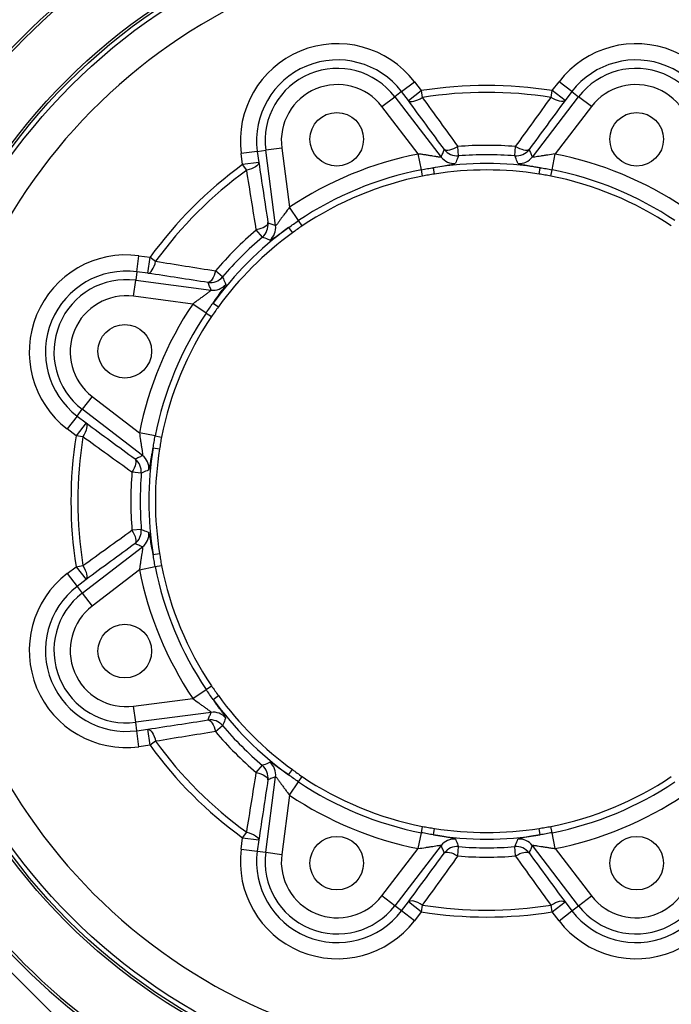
# Model space of a CAD drawing. Header units: millimetres. Extents: x 3529 to 6506, y 5193 to 8895.
# Tile 3 of 9: x 4299 to 5301, y 6122 to 7636. Entities that reach past the tile are written whole.
import ezdxf

# ---------------------------------------------------------------- set-up
doc = ezdxf.new("R2010")
doc.units = ezdxf.units.MM
doc.header["$LTSCALE"] = 5

msp = doc.modelspace()

# ---------------------------------------------------------------- linework, layer by layer
at = {"color": 7, "linetype": 'Continuous', "lineweight": 25}
for p, q in [((4886.2, 7525.3), (4906, 7540.5)), ((4896.7, 7511.6), (4916.6, 7526.8)), ((4906, 7540.5), (4916.6, 7526.8)), ((4916.6, 7526.8), (4918.2, 7516.3)), ((5116.2, 7516.3), (5117.9, 7526.8)), ((5117.9, 7526.8), (5128.4, 7540.5)), ((5137.7, 7511.6), (5117.9, 7526.8)), ((5148.2, 7525.3), (5128.4, 7540.5)), ((4856, 7502.2), (4875.9, 7517.4)), ((4886.2, 7525.3), (4875.9, 7517.4)), ((4875.9, 7517.4), (4947, 7424.6)), ((4896.7, 7511.6), (4886.2, 7525.3)), ((5087.4, 7424.6), (5158.6, 7517.4)), ((5148.2, 7525.3), (5137.7, 7511.6)), ((5148.2, 7525.3), (5158.6, 7517.4)), ((5178.4, 7502.2), (5158.6, 7517.4)), ((4911.9, 7429.4), (4856, 7502.2)), ((5178.4, 7502.2), (5122.5, 7429.4)), ((4664.4, 7433.4), (4677.3, 7435.1)), ((4702.1, 7438.4), (4677.3, 7435.1)), ((4692.6, 7319.2), (4677.3, 7435.1)), ((4702.1, 7438.4), (4714, 7347.4)), ((4973.9, 7426.4), (4972.8, 7440.8)), ((5060.5, 7426.4), (5061.6, 7440.8)), ((4664.4, 7433.4), (4639.6, 7430.2)), ((4641.9, 7413), (4639.6, 7430.2)), ((4664.4, 7433.4), (4666.7, 7416.2)), ((4916.7, 7405.1), (4911.9, 7429.4)), ((5117.7, 7405.1), (5122.5, 7429.4)), ((4666.7, 7416.2), (4641.9, 7413)), ((4648.1, 7404.4), (4641.9, 7413)), ((4918.6, 7395.4), (4916.7, 7405.1)), ((4936.7, 7398.5), (4935.2, 7408.3)), ((5097.7, 7398.5), (5099.3, 7408.3)), ((5115.8, 7395.4), (5117.7, 7405.1)), ((4727.8, 7326.9), (4714, 7347.4)), ((4712.5, 7316.1), (4718.3, 7308)), ((4733.3, 7318.6), (4727.8, 7326.9)), ((4672.3, 7301.5), (4662.9, 7312.5)), ((4479.1, 7248.2), (4482.4, 7272.9)), ((4482.4, 7272.9), (4499.6, 7270.6)), ((4496.3, 7245.9), (4499.6, 7270.6)), ((4499.6, 7270.6), (4508.1, 7264.4)), ((4479.1, 7248.2), (4477.4, 7235.2)), ((4496.3, 7245.9), (4479.1, 7248.2)), ((4611.1, 7240.3), (4600.1, 7249.6)), ((4474.1, 7210.5), (4477.4, 7235.2)), ((4477.4, 7235.2), (4593.3, 7220)), ((4565.1, 7198.5), (4474.1, 7210.5)), ((4585.7, 7184.7), (4565.1, 7198.5)), ((4596.4, 7200.1), (4604.5, 7194.2)), ((4585.7, 7184.7), (4593.9, 7179.2)), ((4410.4, 7056.5), (4395.2, 7036.7)), ((4410.4, 7056.5), (4483.2, 7000.6)), ((4387.2, 7026.4), (4372, 7006.5)), ((4387.2, 7026.4), (4395.2, 7036.7)), ((4387.2, 7026.4), (4401, 7015.8)), ((4487.9, 6965.5), (4395.2, 7036.7)), ((4401, 7015.8), (4385.8, 6996)), ((4385.8, 6996), (4372, 7006.5)), ((4396.2, 6994.3), (4385.8, 6996)), ((4507.4, 6995.8), (4483.2, 7000.6)), ((4507.4, 6995.8), (4517.2, 6993.9)), ((4504.2, 6977.4), (4514.1, 6975.8)), ((4486.1, 6938.6), (4471.7, 6939.8)), ((4486.1, 6852.1), (4471.7, 6850.9)), ((4395.2, 6754), (4487.9, 6825.2)), ((4504.2, 6813.3), (4514.1, 6814.9)), ((4372, 6784.1), (4385.8, 6794.7)), ((4372, 6784.1), (4387.2, 6764.3)), ((4385.8, 6794.7), (4396.2, 6796.3)), ((4385.8, 6794.7), (4401, 6774.9)), ((4483.2, 6790), (4410.4, 6734.2)), ((4483.2, 6790), (4507.4, 6794.8)), ((4507.4, 6794.8), (4517.2, 6796.7)), ((4401, 6774.9), (4387.2, 6764.3)), ((4387.2, 6764.3), (4395.2, 6754)), ((4395.2, 6754), (4410.4, 6734.2)), ((4565.1, 6592.2), (4585.7, 6605.9)), ((4585.7, 6605.9), (4593.9, 6611.5)), ((4474.1, 6580.2), (4565.1, 6592.2)), ((4596.4, 6590.6), (4604.5, 6596.5)), ((4477.4, 6555.4), (4474.1, 6580.2)), ((4593.3, 6570.7), (4477.4, 6555.4)), ((4479.1, 6542.5), (4477.4, 6555.4)), ((4479.1, 6542.5), (4496.3, 6544.8)), ((4482.4, 6517.8), (4479.1, 6542.5)), ((4499.6, 6520), (4496.3, 6544.8)), ((4600.1, 6541.1), (4611.1, 6550.4)), ((4508.1, 6526.2), (4499.6, 6520)), ((4499.6, 6520), (4482.4, 6517.8)), ((4662.9, 6478.2), (4672.3, 6489.2)), ((4712.5, 6474.6), (4718.3, 6482.7)), ((4677.3, 6355.5), (4692.6, 6471.5)), ((4727.8, 6463.8), (4733.3, 6472)), ((4714, 6443.3), (4727.8, 6463.8)), ((4714, 6443.3), (4702.1, 6352.3)), ((4916.7, 6385.6), (4918.6, 6395.3)), ((4935.2, 6382.3), (4936.7, 6392.2)), ((5099.3, 6382.3), (5097.7, 6392.2)), ((5117.7, 6385.6), (5115.8, 6395.3)), ((4639.6, 6360.5), (4641.9, 6377.7)), ((4641.9, 6377.7), (4648.1, 6386.2)), ((4641.9, 6377.7), (4666.7, 6374.4)), ((4911.9, 6361.3), (4916.7, 6385.6)), ((5122.5, 6361.3), (5117.7, 6385.6)), ((4639.6, 6360.5), (4664.4, 6357.2)), ((4666.7, 6374.4), (4664.4, 6357.2)), ((4856, 6288.5), (4911.9, 6361.3)), ((4947, 6366.1), (4875.9, 6273.3)), ((4972.8, 6349.9), (4973.9, 6364.2)), ((5061.6, 6349.9), (5060.5, 6364.2)), ((5158.6, 6273.3), (5087.4, 6366.1)), ((5122.5, 6361.3), (5178.4, 6288.5)), ((4664.4, 6357.2), (4677.3, 6355.5)), ((4677.3, 6355.5), (4702.1, 6352.3)), ((4875.9, 6273.3), (4856, 6288.5)), ((5158.6, 6273.3), (5178.4, 6288.5)), ((4886.2, 6265.4), (4875.9, 6273.3)), ((4886.2, 6265.4), (4896.7, 6279.1)), ((4916.6, 6263.9), (4896.7, 6279.1)), ((4918.2, 6274.4), (4916.6, 6263.9)), ((5117.9, 6263.9), (5116.2, 6274.4)), ((5117.9, 6263.9), (5137.7, 6279.1)), ((5137.7, 6279.1), (5148.2, 6265.4)), ((5148.2, 6265.4), (5158.6, 6273.3)), ((4189.4, 6267.5), (4354.4, 6102.5)), ((4906, 6250.2), (4886.2, 6265.4)), ((4916.6, 6263.9), (4906, 6250.2)), ((5128.4, 6250.2), (5117.9, 6263.9)), ((5128.4, 6250.2), (5148.2, 6265.4))]:
    msp.add_line(p, q, dxfattribs=at)
at = {"color": 7, "linetype": 'Continuous', "lineweight": 25, "flags": 128}
for points in [[(4896.7, 7511.6), (4898.1, 7510.6), (4900, 7510.1), (4902.4, 7510.1), (4905.1, 7510.5), (4908.1, 7511.4), (4911.4, 7512.7), (4914.8, 7514.3), (4918.2, 7516.3)], [(5137.7, 7511.6), (5136.3, 7510.6), (5134.4, 7510.1), (5132.1, 7510.1), (5129.3, 7510.5), (5126.3, 7511.4), (5123.1, 7512.7), (5119.7, 7514.3), (5116.2, 7516.3)], [(4972.8, 7440.8), (4969.4, 7438.9), (4966.1, 7437.3), (4963, 7436.1), (4960.1, 7435.2), (4957.4, 7434.8), (4955.2, 7434.8), (4953.4, 7435.3), (4952.1, 7436.1)], [(5082.3, 7436.1), (5081, 7435.3), (5079.2, 7434.8), (5077, 7434.8), (5074.4, 7435.2), (5071.5, 7436.1), (5068.3, 7437.3), (5065, 7438.9), (5061.6, 7440.8)], [(4666.7, 7416.2), (4666.3, 7414.6), (4665.3, 7412.9), (4663.7, 7411.3), (4661.5, 7409.6), (4658.7, 7408.1), (4655.5, 7406.7), (4652, 7405.5), (4648.1, 7404.4)], [(4680.8, 7323.8), (4680.5, 7322.2), (4679.6, 7320.6), (4678, 7319.1), (4675.9, 7317.5), (4673.2, 7316), (4670.1, 7314.7), (4666.7, 7313.5), (4662.9, 7312.5)], [(4496.3, 7245.9), (4497.9, 7246.2), (4499.6, 7247.2), (4501.3, 7248.8), (4502.9, 7251.1), (4504.4, 7253.8), (4505.8, 7257), (4507.1, 7260.6), (4508.1, 7264.4)], [(4600.1, 7249.6), (4599.1, 7245.9), (4597.9, 7242.4), (4596.5, 7239.3), (4595, 7236.7), (4593.5, 7234.5), (4591.9, 7233), (4590.3, 7232), (4588.8, 7231.7)], [(4401, 7015.8), (4401.9, 7014.4), (4402.4, 7012.5), (4402.4, 7010.2), (4402, 7007.5), (4401.2, 7004.4), (4399.9, 7001.2), (4398.2, 6997.8), (4396.2, 6994.3)], [(4476.4, 6960.4), (4477.3, 6959.1), (4477.7, 6957.3), (4477.7, 6955.1), (4477.3, 6952.5), (4476.5, 6949.6), (4475.3, 6946.4), (4473.7, 6943.1), (4471.7, 6939.8)], [(4471.7, 6850.9), (4473.7, 6847.5), (4475.3, 6844.2), (4476.5, 6841.1), (4477.3, 6838.2), (4477.7, 6835.6), (4477.7, 6833.3), (4477.3, 6831.5), (4476.4, 6830.2)], [(4396.2, 6796.3), (4398.2, 6792.9), (4399.9, 6789.5), (4401.2, 6786.2), (4402, 6783.2), (4402.4, 6780.5), (4402.4, 6778.1), (4401.9, 6776.3), (4401, 6774.9)], [(4588.8, 6559), (4590.3, 6558.6), (4591.9, 6557.7), (4593.5, 6556.1), (4595, 6554), (4596.5, 6551.3), (4597.9, 6548.2), (4599.1, 6544.8), (4600.1, 6541.1)], [(4496.3, 6544.8), (4497.9, 6544.5), (4499.6, 6543.5), (4501.3, 6541.8), (4502.9, 6539.6), (4504.4, 6536.9), (4505.8, 6533.7), (4507.1, 6530.1), (4508.1, 6526.2)], [(4662.9, 6478.2), (4666.7, 6477.2), (4670.1, 6476), (4673.2, 6474.6), (4675.9, 6473.2), (4678, 6471.6), (4679.6, 6470), (4680.5, 6468.4), (4680.8, 6466.9)], [(4648.1, 6386.2), (4652, 6385.2), (4655.5, 6384), (4658.7, 6382.6), (4661.5, 6381), (4663.7, 6379.4), (4665.3, 6377.7), (4666.3, 6376.1), (4666.7, 6374.4)], [(4952.1, 6354.5), (4953.4, 6355.4), (4955.2, 6355.8), (4957.4, 6355.9), (4960.1, 6355.4), (4963, 6354.6), (4966.1, 6353.4), (4969.4, 6351.8), (4972.8, 6349.9)], [(5061.6, 6349.9), (5065, 6351.8), (5068.3, 6353.4), (5071.5, 6354.6), (5074.4, 6355.4), (5077, 6355.9), (5079.2, 6355.8), (5081, 6355.4), (5082.3, 6354.5)], [(4918.2, 6274.4), (4914.8, 6276.3), (4911.4, 6278), (4908.1, 6279.3), (4905.1, 6280.1), (4902.4, 6280.6), (4900, 6280.5), (4898.1, 6280), (4896.7, 6279.1)], [(5116.2, 6274.4), (5119.7, 6276.3), (5123.1, 6278), (5126.3, 6279.3), (5129.3, 6280.1), (5132.1, 6280.6), (5134.4, 6280.5), (5136.3, 6280), (5137.7, 6279.1)]]:
    msp.add_lwpolyline(points, dxfattribs=at)
at = {"color": 7, "linetype": 'Continuous', "lineweight": 25}
for centre, radius in [((5017.2, 6895.3), 914.7), ((5017.2, 6895.3), 910.9), ((5017.2, 6895.3), 904), ((4786.6, 7452), 41.2), ((5247.8, 7452), 41.2), ((4460.6, 7125.9), 41.2), ((4460.6, 6664.8), 41.3), ((4786.6, 6338.7), 41.2), ((5247.8, 6338.7), 41.2)]:
    msp.add_circle(centre, radius, dxfattribs=at)
for centre, radius, start, end in [((5017.2, 6895.3), 1009.6, 100.1602, 169.8398), ((5017.2, 6895.3), 1009.6, 10.1602, 79.8398), ((5017.2, 6895.3), 1005.7, 100.1602, 169.8398), ((5017.2, 6895.3), 1005.7, 10.1602, 79.8398), ((5017.2, 6895.3), 854.2, 281.2086, 263.8476), ((4787.6, 7449.7), 149.2, 37.5, 187.5), ((5246.8, 7449.7), 149.2, 352.5, 142.5), ((4787.6, 7449.7), 124.3, 37.5, 187.5), ((5246.8, 7449.7), 124.3, 352.5, 142.5), ((4787.6, 7449.7), 111.2, 37.5, 187.5), ((5246.8, 7449.7), 111.2, 352.5, 142.5), ((4787.6, 7449.7), 86.3, 37.5, 187.5), ((5017.2, 6895.3), 639.4, 80.9427, 99.0573), ((5246.8, 7449.7), 86.3, 352.5, 142.5), ((5017.2, 6895.3), 628.8, 80.9427, 99.0573), ((4971.9, 7451.4), 25, 217.5904, 274.567), ((5017.2, 6895.3), 547.3, 85.3426, 94.6574), ((5062.5, 7451.4), 25, 265.433, 322.4096), ((5017.2, 6895.3), 544.3, 101.1537, 123.8463), ((4966.9, 7439.9), 25, 217.5917, 275.1934), ((5017.2, 6895.3), 532.9, 85.3426, 94.6574), ((5067.5, 7439.9), 25, 264.8066, 322.4083), ((5017.2, 6895.3), 544.3, 56.1537, 78.8463), ((5017.2, 6895.3), 639.4, 125.9427, 144.0573), ((5017.2, 6895.3), 628.8, 125.9427, 144.0573), ((5017.2, 6895.3), 519.6, 101.1537, 123.8463), ((5017.2, 6895.3), 519.5, 80.9134, 99.0866), ((5017.2, 6895.3), 509.5, 80.9134, 99.0866), ((5017.2, 6895.3), 519.6, 56.1537, 78.8463), ((5017.2, 6895.3), 509.7, 101.1537, 123.8463), ((5017.2, 6895.3), 509.7, 56.1537, 78.8463), ((5017.2, 6895.3), 519.5, 125.9134, 144.0866), ((4656, 7320.5), 25, 310.433, 7.4096), ((4667.7, 7316), 25, 309.8066, 7.4083), ((5017.2, 6895.3), 547.3, 130.3426, 139.6574), ((5017.2, 6895.3), 509.5, 125.9134, 144.0866), ((5017.2, 6895.3), 532.9, 130.3426, 139.6574), ((4462.9, 7124.9), 149.2, 82.5, 232.5), ((4462.9, 7124.9), 124.3, 82.5, 232.5), ((4592, 7256.5), 25, 262.5904, 319.567), ((4462.9, 7124.9), 111.2, 82.5, 232.5), ((4596.6, 7244.8), 25, 262.5917, 320.1934), ((4462.9, 7124.9), 86.3, 82.5, 232.5), ((5017.2, 6895.3), 544.3, 146.1537, 168.8463), ((5017.2, 6895.3), 519.6, 146.1537, 168.8463), ((5017.2, 6895.3), 509.7, 146.1537, 168.8463), ((5017.2, 6895.3), 639.4, 170.9427, 189.0573), ((5017.2, 6895.3), 628.8, 170.9427, 189.0573), ((4472.7, 6945.7), 25, 354.8066, 52.4083), ((5017.2, 6895.3), 519.5, 170.9134, 189.0866), ((5017.2, 6895.3), 509.5, 170.9134, 189.0866), ((4461.1, 6940.6), 25, 355.433, 52.4096), ((5017.2, 6895.3), 547.3, 175.3426, 184.6574), ((5017.2, 6895.3), 532.9, 175.3426, 184.6574), ((4461.1, 6850.1), 25, 307.5904, 4.567), ((4472.7, 6845), 25, 307.5917, 5.1934), ((4462.9, 6665.7), 149.2, 127.5, 277.5), ((5017.2, 6895.3), 544.3, 191.1537, 213.8463), ((5017.2, 6895.3), 519.6, 191.1537, 213.8463), ((5017.2, 6895.3), 509.7, 191.1537, 213.8463), ((4462.9, 6665.7), 124.3, 127.5, 277.5), ((4462.9, 6665.7), 111.2, 127.5, 277.5), ((4462.9, 6665.7), 86.3, 127.5, 277.5), ((5017.2, 6895.3), 1009.6, 190.1602, 259.8398), ((5017.2, 6895.3), 1005.7, 190.1602, 259.8398), ((5017.2, 6895.3), 1005.7, 280.1602, 349.8398), ((5017.2, 6895.3), 1009.6, 280.1602, 349.8398), ((5017.2, 6895.3), 519.5, 215.9134, 234.0866), ((5017.2, 6895.3), 509.5, 215.9134, 234.0866), ((4592, 6534.1), 25, 40.433, 97.4096), ((4596.6, 6545.9), 25, 39.8066, 97.4083), ((5017.2, 6895.3), 532.9, 220.3426, 229.6574), ((5017.2, 6895.3), 628.8, 215.9427, 234.0573), ((5017.2, 6895.3), 547.3, 220.3426, 229.6574), ((5017.2, 6895.3), 639.4, 215.9427, 234.0573), ((4656, 6470.1), 25, 352.5904, 49.567), ((4667.7, 6474.7), 25, 352.5917, 50.1934), ((5017.2, 6895.3), 509.7, 236.1537, 258.8463), ((5017.2, 6895.3), 509.7, 281.1537, 303.8463), ((5017.2, 6895.3), 519.6, 236.1537, 258.8463), ((5017.2, 6895.3), 519.6, 281.1537, 303.8463), ((5017.2, 6895.3), 544.3, 236.1537, 258.8463), ((5017.2, 6895.3), 544.3, 281.1537, 303.8463), ((5017.2, 6895.3), 509.5, 260.9134, 279.0866), ((5017.2, 6895.3), 519.5, 260.9134, 279.0866), ((4966.9, 6350.8), 25, 84.8066, 142.4083), ((5067.5, 6350.8), 25, 37.5917, 95.1934), ((4787.6, 6341), 149.2, 172.5, 322.5), ((4971.9, 6339.3), 25, 85.433, 142.4096), ((5017.2, 6895.3), 532.9, 265.3426, 274.6574), ((5062.5, 6339.3), 25, 37.5904, 94.567), ((5246.8, 6341), 149.2, 217.5, 7.5), ((4787.6, 6341), 124.3, 172.5, 322.5), ((4787.6, 6341), 111.2, 172.5, 322.5), ((4787.6, 6341), 86.3, 172.5, 322.5), ((5017.2, 6895.3), 547.3, 265.3426, 274.6574), ((5246.8, 6341), 124.3, 217.5, 7.5), ((5246.8, 6341), 111.2, 217.5, 7.5), ((5246.8, 6341), 86.3, 217.5, 7.5), ((5017.2, 6895.3), 628.8, 260.9427, 279.0573), ((5017.2, 6895.3), 639.4, 260.9427, 279.0573)]:
    msp.add_arc(centre, radius, start, end, dxfattribs=at)
for points in [[(4952.1, 7436.1), (4933.6, 7461.3), (4915.1, 7486.5), (4896.7, 7511.6)], [(4918.2, 7516.3), (4936.4, 7491.2), (4954.5, 7466.1), (4972.8, 7440.8)], [(5061.6, 7440.8), (5079.9, 7466.1), (5098.1, 7491.2), (5116.2, 7516.3)], [(5137.7, 7511.6), (5119.3, 7486.5), (5100.8, 7461.3), (5082.3, 7436.1)], [(4662.9, 7312.5), (4658, 7343.2), (4653, 7373.9), (4648.1, 7404.4)], [(4666.7, 7416.2), (4671.4, 7385.5), (4676.1, 7354.7), (4680.8, 7323.8)], [(4508.1, 7264.4), (4538.7, 7259.5), (4569.3, 7254.6), (4600.1, 7249.6)], [(4588.8, 7231.7), (4557.8, 7236.4), (4527, 7241.2), (4496.3, 7245.9)], [(4401, 7015.8), (4426.1, 6997.4), (4451.2, 6979), (4476.4, 6960.4)], [(4471.7, 6939.8), (4446.5, 6958), (4421.3, 6976.2), (4396.2, 6994.3)], [(4396.2, 6796.3), (4421.3, 6814.5), (4446.5, 6832.7), (4471.7, 6850.9)], [(4476.4, 6830.2), (4451.2, 6811.7), (4426.1, 6793.3), (4401, 6774.9)], [(4496.3, 6544.8), (4527, 6549.5), (4557.8, 6554.2), (4588.8, 6559)], [(4600.1, 6541.1), (4569.3, 6536.1), (4538.7, 6531.1), (4508.1, 6526.2)], [(4648.1, 6386.2), (4653, 6416.8), (4658, 6447.5), (4662.9, 6478.2)], [(4680.8, 6466.9), (4676.1, 6436), (4671.4, 6405.2), (4666.7, 6374.4)], [(4896.7, 6279.1), (4915.1, 6304.2), (4933.6, 6329.3), (4952.1, 6354.5)], [(4972.8, 6349.9), (4954.5, 6324.6), (4936.4, 6299.4), (4918.2, 6274.4)], [(5116.2, 6274.4), (5098.1, 6299.4), (5079.9, 6324.6), (5061.6, 6349.9)], [(5082.3, 6354.5), (5100.8, 6329.3), (5119.3, 6304.2), (5137.7, 6279.1)]]:
    msp.add_open_spline(points, degree=3, dxfattribs=at)
for points, knots in [([(4947, 7424.6), (4947.8, 7426.5), (4948.6, 7428.3), (4949.5, 7430.1), (4950.3, 7432.1), (4951.2, 7434.1), (4952.1, 7436.1)], [0, 0, 0, 0, 0.02014421, 0.02014421, 0.02014421, 0.04219307, 0.04219307, 0.04219307, 0.04219307]), ([(5082.3, 7436.1), (5083.2, 7434.1), (5084.1, 7432.1), (5085, 7430.1), (5085.8, 7428.3), (5086.6, 7426.5), (5087.4, 7424.6)], [0, 0, 0, 0, 0.02204886, 0.02204886, 0.02204886, 0.04219307, 0.04219307, 0.04219307, 0.04219307]), ([(4947, 7424.6), (4947, 7424.5), (4946.7, 7424.4), (4945.6, 7424.4), (4945.2, 7424.5), (4944.2, 7424.6), (4943.7, 7424.6), (4942.5, 7424.8), (4941.8, 7424.9), (4940.5, 7425.1), (4939.7, 7425.2), (4937.5, 7425.6), (4935.9, 7425.8), (4932.5, 7426.4), (4930.7, 7426.7), (4927.1, 7427.2), (4925.3, 7427.5), (4921.5, 7428.1), (4919.6, 7428.3), (4915.8, 7428.9), (4913.9, 7429.1), (4911.9, 7429.4)], [0, 0, 0, 0, 0.125, 0.125, 0.1875, 0.1875, 0.25, 0.25, 0.3125, 0.3125, 0.375, 0.375, 0.5, 0.5, 0.625, 0.625, 0.75, 0.75, 0.875, 0.875, 1, 1, 1, 1]), ([(4973.9, 7426.4), (4973.6, 7425.5), (4973.2, 7424.6), (4972.8, 7423.7), (4971.6, 7420.8), (4970.4, 7417.9), (4969.1, 7415)], [0, 0, 0, 0, 0.01, 0.01, 0.01, 0.04219154, 0.04219154, 0.04219154, 0.04219154]), ([(5065.3, 7415), (5064.9, 7415.9), (5064.5, 7416.8), (5064.1, 7417.7), (5062.9, 7420.6), (5061.7, 7423.5), (5060.5, 7426.4)], [0, 0, 0, 0, 0.01, 0.01, 0.01, 0.04219154, 0.04219154, 0.04219154, 0.04219154]), ([(5122.5, 7429.4), (5118.6, 7428.9), (5114.8, 7428.3), (5109.2, 7427.5), (5107.3, 7427.2), (5103.7, 7426.7), (5102, 7426.4), (5098.6, 7425.8), (5097, 7425.6), (5094, 7425.1), (5092.6, 7424.9), (5090.8, 7424.6), (5090.2, 7424.6), (5089.3, 7424.5), (5088.8, 7424.4), (5087.8, 7424.4), (5087.4, 7424.5), (5087.4, 7424.6)], [0, 0, 0, 0, 0.25, 0.25, 0.375, 0.375, 0.5, 0.5, 0.625, 0.625, 0.75, 0.75, 0.8125, 0.8125, 0.875, 0.875, 1, 1, 1, 1]), ([(4916.7, 7405.1), (4919.8, 7405.7), (4922.9, 7406.3), (4929, 7407.3), (4932.1, 7407.8), (4935.2, 7408.3)], [0, 0, 0, 0, 0.5, 0.5, 1, 1, 1, 1]), ([(4935.2, 7408.3), (4939.8, 7409.2), (4944.2, 7409.9), (4952.3, 7411.3), (4955.9, 7411.9), (4962.1, 7413), (4964.6, 7413.5), (4968.1, 7414.3), (4969, 7414.7), (4969.1, 7415)], [0, 0, 0, 0, 0.25, 0.25, 0.5, 0.5, 0.75, 0.75, 1, 1, 1, 1]), ([(5065.3, 7415), (5065.3, 7414.8), (5065.6, 7414.7), (5066.6, 7414.3), (5067.2, 7414.1), (5069, 7413.7), (5070, 7413.5), (5072.5, 7413), (5073.9, 7412.7), (5076.9, 7412.2), (5078.6, 7411.9), (5081.3, 7411.4), (5082.3, 7411.3), (5084.2, 7410.9), (5085.2, 7410.8), (5088.2, 7410.3), (5090.3, 7409.9), (5094.7, 7409.2), (5096.9, 7408.8), (5099.3, 7408.3)], [0, 0, 0, 0, 0.125, 0.125, 0.25, 0.25, 0.375, 0.375, 0.5, 0.5, 0.625, 0.625, 0.6875, 0.6875, 0.75, 0.75, 0.875, 0.875, 1, 1, 1, 1]), ([(5099.3, 7408.3), (5102.3, 7407.8), (5105.4, 7407.3), (5111.6, 7406.3), (5114.6, 7405.7), (5117.7, 7405.1)], [0, 0, 0, 0, 0.5, 0.5, 1, 1, 1, 1]), ([(4936.7, 7398.5), (4933.7, 7398), (4930.7, 7397.5), (4924.6, 7396.5), (4921.6, 7396), (4918.6, 7395.4)], [0, 0, 0, 0, 0.5, 0.5, 1, 1, 1, 1]), ([(5115.8, 7395.4), (5112.8, 7396), (5109.8, 7396.5), (5103.7, 7397.5), (5100.7, 7398), (5097.7, 7398.5)], [0, 0, 0, 0, 0.5, 0.5, 1, 1, 1, 1]), ([(4714, 7347.4), (4711.6, 7344.3), (4709.3, 7341.2), (4705.9, 7336.7), (4704.8, 7335.2), (4702.7, 7332.2), (4701.6, 7330.8), (4699.6, 7328), (4698.7, 7326.7), (4696.9, 7324.2), (4696.1, 7323.1), (4695, 7321.6), (4694.6, 7321.2), (4694, 7320.4), (4693.7, 7320.1), (4693, 7319.3), (4692.7, 7319.1), (4692.6, 7319.2)], [0, 0, 0, 0, 0.25, 0.25, 0.375, 0.375, 0.5, 0.5, 0.625, 0.625, 0.75, 0.75, 0.8125, 0.8125, 0.875, 0.875, 1, 1, 1, 1]), ([(4680.8, 7323.8), (4682.9, 7323), (4684.9, 7322.2), (4687, 7321.4), (4688.8, 7320.7), (4690.7, 7319.9), (4692.6, 7319.2)], [0, 0, 0, 0, 0.02204886, 0.02204886, 0.02204886, 0.04219307, 0.04219307, 0.04219307, 0.04219307]), ([(4683.8, 7296.7), (4683.9, 7296.7), (4684.2, 7296.8), (4685.1, 7297.2), (4685.7, 7297.5), (4687.3, 7298.5), (4688.2, 7299.1), (4690.3, 7300.5), (4691.4, 7301.3), (4694, 7303), (4695.4, 7304), (4697.6, 7305.6), (4698.4, 7306.2), (4700, 7307.3), (4700.8, 7307.9), (4703.3, 7309.6), (4705, 7310.9), (4708.7, 7313.4), (4710.5, 7314.7), (4712.5, 7316.1)], [0, 0, 0, 0, 0.125, 0.125, 0.25, 0.25, 0.375, 0.375, 0.5, 0.5, 0.625, 0.625, 0.6875, 0.6875, 0.75, 0.75, 0.875, 0.875, 1, 1, 1, 1]), ([(4712.5, 7316.1), (4715, 7317.9), (4717.5, 7319.7), (4722.6, 7323.3), (4725.2, 7325.1), (4727.8, 7326.9)], [0, 0, 0, 0, 0.5, 0.5, 1, 1, 1, 1]), ([(4733.3, 7318.6), (4730.8, 7316.9), (4728.3, 7315.2), (4723.3, 7311.6), (4720.8, 7309.8), (4718.3, 7308)], [0, 0, 0, 0, 0.5, 0.5, 1, 1, 1, 1]), ([(4683.8, 7296.7), (4682.9, 7297.1), (4682, 7297.5), (4681, 7297.9), (4678.1, 7299.1), (4675.2, 7300.3), (4672.3, 7301.5)], [0, 0, 0, 0, 0.01, 0.01, 0.01, 0.04219154, 0.04219154, 0.04219154, 0.04219154]), ([(4611.1, 7240.3), (4611.4, 7239.4), (4611.8, 7238.5), (4612.2, 7237.6), (4613.4, 7234.6), (4614.6, 7231.7), (4615.8, 7228.8)], [0, 0, 0, 0, 0.01, 0.01, 0.01, 0.04219154, 0.04219154, 0.04219154, 0.04219154]), ([(4593.3, 7220), (4592.6, 7221.8), (4591.9, 7223.7), (4591.1, 7225.6), (4590.4, 7227.6), (4589.6, 7229.7), (4588.8, 7231.7)], [0, 0, 0, 0, 0.02014421, 0.02014421, 0.02014421, 0.04219307, 0.04219307, 0.04219307, 0.04219307]), ([(4596.4, 7200.1), (4599.1, 7203.9), (4601.7, 7207.5), (4606.5, 7214.3), (4608.6, 7217.3), (4612.2, 7222.4), (4613.6, 7224.5), (4615.5, 7227.6), (4615.9, 7228.5), (4615.8, 7228.8)], [0, 0, 0, 0, 0.25, 0.25, 0.5, 0.5, 0.75, 0.75, 1, 1, 1, 1]), ([(4593.3, 7220), (4593.4, 7219.9), (4593.2, 7219.6), (4592.4, 7218.8), (4592.1, 7218.6), (4591.3, 7217.9), (4590.9, 7217.6), (4590, 7216.9), (4589.4, 7216.5), (4588.3, 7215.7), (4587.7, 7215.2), (4585.9, 7213.9), (4584.6, 7212.9), (4581.8, 7210.9), (4580.4, 7209.9), (4577.4, 7207.7), (4575.9, 7206.6), (4572.9, 7204.4), (4571.3, 7203.2), (4568.2, 7200.9), (4566.7, 7199.7), (4565.1, 7198.5)], [0, 0, 0, 0, 0.125, 0.125, 0.1875, 0.1875, 0.25, 0.25, 0.3125, 0.3125, 0.375, 0.375, 0.5, 0.5, 0.625, 0.625, 0.75, 0.75, 0.875, 0.875, 1, 1, 1, 1]), ([(4585.7, 7184.7), (4587.4, 7187.3), (4589.2, 7189.9), (4592.8, 7195), (4594.6, 7197.5), (4596.4, 7200.1)], [0, 0, 0, 0, 0.5, 0.5, 1, 1, 1, 1]), ([(4604.5, 7194.2), (4602.7, 7191.7), (4600.9, 7189.3), (4597.4, 7184.3), (4595.6, 7181.8), (4593.9, 7179.2)], [0, 0, 0, 0, 0.5, 0.5, 1, 1, 1, 1]), ([(4483.2, 7000.6), (4483.7, 6996.7), (4484.2, 6992.9), (4485, 6987.3), (4485.3, 6985.4), (4485.9, 6981.8), (4486.2, 6980.1), (4486.7, 6976.7), (4487, 6975.1), (4487.4, 6972.1), (4487.7, 6970.7), (4487.9, 6968.9), (4488, 6968.4), (4488.1, 6967.4), (4488.1, 6967), (4488.1, 6965.9), (4488.1, 6965.5), (4487.9, 6965.5)], [0, 0, 0, 0, 0.25, 0.25, 0.375, 0.375, 0.5, 0.5, 0.625, 0.625, 0.75, 0.75, 0.8125, 0.8125, 0.875, 0.875, 1, 1, 1, 1]), ([(4504.2, 6977.4), (4504.7, 6980.5), (4505.2, 6983.5), (4506.3, 6989.7), (4506.8, 6992.8), (4507.4, 6995.8)], [0, 0, 0, 0, 0.5, 0.5, 1, 1, 1, 1]), ([(4517.2, 6993.9), (4516.6, 6990.9), (4516, 6987.9), (4515, 6981.9), (4514.6, 6978.8), (4514.1, 6975.8)], [0, 0, 0, 0, 0.5, 0.5, 1, 1, 1, 1]), ([(4476.4, 6960.4), (4478.4, 6961.3), (4480.4, 6962.2), (4482.4, 6963.1), (4484.3, 6963.9), (4486.1, 6964.7), (4487.9, 6965.5)], [0, 0, 0, 0, 0.02204886, 0.02204886, 0.02204886, 0.04219307, 0.04219307, 0.04219307, 0.04219307]), ([(4497.6, 6943.4), (4497.7, 6943.5), (4497.9, 6943.7), (4498.2, 6944.7), (4498.4, 6945.3), (4498.8, 6947.1), (4499.1, 6948.2), (4499.5, 6950.6), (4499.8, 6952), (4500.3, 6955.1), (4500.6, 6956.7), (4501.1, 6959.5), (4501.3, 6960.4), (4501.6, 6962.3), (4501.8, 6963.3), (4502.3, 6966.3), (4502.6, 6968.4), (4503.4, 6972.8), (4503.8, 6975.1), (4504.2, 6977.4)], [0, 0, 0, 0, 0.125, 0.125, 0.25, 0.25, 0.375, 0.375, 0.5, 0.5, 0.625, 0.625, 0.6875, 0.6875, 0.75, 0.75, 0.875, 0.875, 1, 1, 1, 1]), ([(4497.6, 6943.4), (4496.7, 6943), (4495.8, 6942.6), (4494.9, 6942.3), (4491.9, 6941.1), (4489, 6939.8), (4486.1, 6938.6)], [0, 0, 0, 0, 0.01, 0.01, 0.01, 0.04219154, 0.04219154, 0.04219154, 0.04219154]), ([(4486.1, 6852.1), (4487, 6851.7), (4487.9, 6851.3), (4488.8, 6850.9), (4491.7, 6849.7), (4494.7, 6848.5), (4497.6, 6847.3)], [0, 0, 0, 0, 0.01, 0.01, 0.01, 0.04219154, 0.04219154, 0.04219154, 0.04219154]), ([(4504.2, 6813.3), (4503.4, 6817.9), (4502.6, 6822.3), (4501.2, 6830.4), (4500.6, 6834), (4499.5, 6840.2), (4499, 6842.7), (4498.2, 6846.2), (4497.9, 6847.2), (4497.6, 6847.3)], [0, 0, 0, 0, 0.25, 0.25, 0.5, 0.5, 0.75, 0.75, 1, 1, 1, 1]), ([(4487.9, 6825.2), (4486.1, 6826), (4484.3, 6826.8), (4482.4, 6827.6), (4480.4, 6828.5), (4478.4, 6829.3), (4476.4, 6830.2)], [0, 0, 0, 0, 0.02014421, 0.02014421, 0.02014421, 0.04219307, 0.04219307, 0.04219307, 0.04219307]), ([(4487.9, 6825.2), (4488.1, 6825.1), (4488.1, 6824.8), (4488.1, 6823.7), (4488.1, 6823.3), (4488, 6822.3), (4487.9, 6821.8), (4487.7, 6820.6), (4487.6, 6819.9), (4487.4, 6818.6), (4487.3, 6817.9), (4487, 6815.6), (4486.7, 6814), (4486.2, 6810.6), (4485.9, 6808.9), (4485.3, 6805.3), (4485, 6803.4), (4484.5, 6799.7), (4484.2, 6797.7), (4483.7, 6793.9), (4483.4, 6792), (4483.2, 6790)], [0, 0, 0, 0, 0.125, 0.125, 0.1875, 0.1875, 0.25, 0.25, 0.3125, 0.3125, 0.375, 0.375, 0.5, 0.5, 0.625, 0.625, 0.75, 0.75, 0.875, 0.875, 1, 1, 1, 1]), ([(4514.1, 6814.9), (4514.6, 6811.8), (4515, 6808.8), (4516, 6802.8), (4516.6, 6799.7), (4517.2, 6796.7)], [0, 0, 0, 0, 0.5, 0.5, 1, 1, 1, 1]), ([(4507.4, 6794.8), (4506.8, 6797.9), (4506.3, 6801), (4505.2, 6807.1), (4504.7, 6810.2), (4504.2, 6813.3)], [0, 0, 0, 0, 0.5, 0.5, 1, 1, 1, 1]), ([(4596.4, 6590.6), (4594.6, 6593.1), (4592.8, 6595.7), (4589.2, 6600.8), (4587.4, 6603.3), (4585.7, 6605.9)], [0, 0, 0, 0, 0.5, 0.5, 1, 1, 1, 1]), ([(4593.9, 6611.5), (4595.6, 6608.9), (4597.4, 6606.4), (4600.9, 6601.4), (4602.7, 6598.9), (4604.5, 6596.5)], [0, 0, 0, 0, 0.5, 0.5, 1, 1, 1, 1]), ([(4565.1, 6592.2), (4568.2, 6589.8), (4571.3, 6587.4), (4575.9, 6584.1), (4577.4, 6582.9), (4580.3, 6580.8), (4581.8, 6579.8), (4584.5, 6577.8), (4585.9, 6576.8), (4588.3, 6575), (4589.5, 6574.2), (4590.9, 6573.1), (4591.3, 6572.7), (4592.1, 6572.1), (4592.4, 6571.8), (4593.2, 6571.1), (4593.4, 6570.8), (4593.3, 6570.7)], [0, 0, 0, 0, 0.25, 0.25, 0.375, 0.375, 0.5, 0.5, 0.625, 0.625, 0.75, 0.75, 0.8125, 0.8125, 0.875, 0.875, 1, 1, 1, 1]), ([(4615.8, 6561.9), (4615.9, 6562), (4615.8, 6562.3), (4615.3, 6563.3), (4615, 6563.9), (4614.1, 6565.4), (4613.5, 6566.3), (4612.1, 6568.4), (4611.3, 6569.5), (4609.5, 6572.1), (4608.5, 6573.5), (4606.9, 6575.7), (4606.4, 6576.5), (4605.2, 6578.1), (4604.7, 6578.9), (4602.9, 6581.4), (4601.7, 6583.2), (4599.1, 6586.8), (4597.8, 6588.7), (4596.4, 6590.6)], [0, 0, 0, 0, 0.125, 0.125, 0.25, 0.25, 0.375, 0.375, 0.5, 0.5, 0.625, 0.625, 0.6875, 0.6875, 0.75, 0.75, 0.875, 0.875, 1, 1, 1, 1]), ([(4588.8, 6559), (4589.6, 6561), (4590.4, 6563.1), (4591.1, 6565.1), (4591.9, 6567), (4592.6, 6568.8), (4593.3, 6570.7)], [0, 0, 0, 0, 0.02204886, 0.02204886, 0.02204886, 0.04219307, 0.04219307, 0.04219307, 0.04219307]), ([(4615.8, 6561.9), (4615.4, 6561), (4615, 6560.1), (4614.7, 6559.2), (4613.5, 6556.2), (4612.3, 6553.3), (4611.1, 6550.4)], [0, 0, 0, 0, 0.01, 0.01, 0.01, 0.04219154, 0.04219154, 0.04219154, 0.04219154]), ([(4672.3, 6489.2), (4673.2, 6489.6), (4674.1, 6489.9), (4675, 6490.3), (4677.9, 6491.5), (4680.8, 6492.7), (4683.8, 6493.9)], [0, 0, 0, 0, 0.01, 0.01, 0.01, 0.04219154, 0.04219154, 0.04219154, 0.04219154]), ([(4712.5, 6474.6), (4708.6, 6477.3), (4705, 6479.8), (4698.3, 6484.6), (4695.3, 6486.7), (4690.1, 6490.3), (4688, 6491.7), (4685, 6493.6), (4684, 6494), (4683.8, 6493.9)], [0, 0, 0, 0, 0.25, 0.25, 0.5, 0.5, 0.75, 0.75, 1, 1, 1, 1]), ([(4718.3, 6482.7), (4720.8, 6480.9), (4723.3, 6479.1), (4728.3, 6475.5), (4730.8, 6473.7), (4733.3, 6472)], [0, 0, 0, 0, 0.5, 0.5, 1, 1, 1, 1]), ([(4692.6, 6471.5), (4690.7, 6470.7), (4688.8, 6470), (4687, 6469.3), (4684.9, 6468.5), (4682.9, 6467.7), (4680.8, 6466.9)], [0, 0, 0, 0, 0.02014421, 0.02014421, 0.02014421, 0.04219307, 0.04219307, 0.04219307, 0.04219307]), ([(4692.6, 6471.5), (4692.7, 6471.6), (4693, 6471.3), (4693.7, 6470.6), (4694, 6470.2), (4694.6, 6469.5), (4694.9, 6469), (4695.7, 6468.1), (4696.1, 6467.6), (4696.9, 6466.5), (4697.3, 6465.9), (4698.7, 6464), (4699.6, 6462.7), (4701.6, 6459.9), (4702.7, 6458.5), (4704.8, 6455.5), (4705.9, 6454), (4708.2, 6451), (4709.3, 6449.4), (4711.7, 6446.4), (4712.8, 6444.8), (4714, 6443.3)], [0, 0, 0, 0, 0.125, 0.125, 0.1875, 0.1875, 0.25, 0.25, 0.3125, 0.3125, 0.375, 0.375, 0.5, 0.5, 0.625, 0.625, 0.75, 0.75, 0.875, 0.875, 1, 1, 1, 1]), ([(4727.8, 6463.8), (4725.2, 6465.6), (4722.6, 6467.3), (4717.5, 6470.9), (4715, 6472.8), (4712.5, 6474.6)], [0, 0, 0, 0, 0.5, 0.5, 1, 1, 1, 1]), ([(4918.6, 6395.3), (4921.6, 6394.7), (4924.6, 6394.2), (4930.7, 6393.1), (4933.7, 6392.7), (4936.7, 6392.2)], [0, 0, 0, 0, 0.5, 0.5, 1, 1, 1, 1]), ([(5097.7, 6392.2), (5100.7, 6392.7), (5103.7, 6393.1), (5109.8, 6394.2), (5112.8, 6394.7), (5115.8, 6395.3)], [0, 0, 0, 0, 0.5, 0.5, 1, 1, 1, 1]), ([(4935.2, 6382.3), (4932.1, 6382.8), (4929, 6383.3), (4922.9, 6384.4), (4919.8, 6385), (4916.7, 6385.6)], [0, 0, 0, 0, 0.5, 0.5, 1, 1, 1, 1]), ([(4969.1, 6375.7), (4969.1, 6375.9), (4968.8, 6376), (4967.9, 6376.4), (4967.2, 6376.5), (4965.5, 6377), (4964.4, 6377.2), (4961.9, 6377.7), (4960.5, 6377.9), (4957.5, 6378.5), (4955.8, 6378.8), (4953.1, 6379.2), (4952.1, 6379.4), (4950.2, 6379.7), (4949.2, 6379.9), (4946.2, 6380.4), (4944.1, 6380.8), (4939.8, 6381.5), (4937.5, 6381.9), (4935.2, 6382.3)], [0, 0, 0, 0, 0.125, 0.125, 0.25, 0.25, 0.375, 0.375, 0.5, 0.5, 0.625, 0.625, 0.6875, 0.6875, 0.75, 0.75, 0.875, 0.875, 1, 1, 1, 1]), ([(4969.1, 6375.7), (4969.5, 6374.8), (4969.9, 6373.9), (4970.3, 6373), (4971.5, 6370.1), (4972.7, 6367.1), (4973.9, 6364.2)], [0, 0, 0, 0, 0.01, 0.01, 0.01, 0.04219154, 0.04219154, 0.04219154, 0.04219154]), ([(5060.5, 6364.2), (5060.9, 6365.1), (5061.2, 6366), (5061.6, 6366.9), (5062.8, 6369.9), (5064.1, 6372.8), (5065.3, 6375.7)], [0, 0, 0, 0, 0.01, 0.01, 0.01, 0.04219154, 0.04219154, 0.04219154, 0.04219154]), ([(5099.3, 6382.3), (5094.6, 6381.5), (5090.3, 6380.8), (5082.1, 6379.4), (5078.5, 6378.8), (5072.3, 6377.6), (5069.8, 6377.2), (5066.3, 6376.3), (5065.4, 6376), (5065.3, 6375.7)], [0, 0, 0, 0, 0.25, 0.25, 0.5, 0.5, 0.75, 0.75, 1, 1, 1, 1]), ([(5117.7, 6385.6), (5114.6, 6385), (5111.6, 6384.4), (5105.4, 6383.3), (5102.3, 6382.8), (5099.3, 6382.3)], [0, 0, 0, 0, 0.5, 0.5, 1, 1, 1, 1]), ([(4911.9, 6361.3), (4915.8, 6361.8), (4919.6, 6362.3), (4925.3, 6363.2), (4927.1, 6363.4), (4930.7, 6364), (4932.4, 6364.3), (4935.8, 6364.8), (4937.4, 6365.1), (4940.4, 6365.6), (4941.8, 6365.8), (4943.6, 6366), (4944.2, 6366.1), (4945.2, 6366.2), (4945.6, 6366.2), (4946.6, 6366.3), (4947, 6366.2), (4947, 6366.1)], [0, 0, 0, 0, 0.25, 0.25, 0.375, 0.375, 0.5, 0.5, 0.625, 0.625, 0.75, 0.75, 0.8125, 0.8125, 0.875, 0.875, 1, 1, 1, 1]), ([(4952.1, 6354.5), (4951.2, 6356.5), (4950.3, 6358.5), (4949.5, 6360.5), (4948.6, 6362.4), (4947.8, 6364.2), (4947, 6366.1)], [0, 0, 0, 0, 0.02204886, 0.02204886, 0.02204886, 0.04219307, 0.04219307, 0.04219307, 0.04219307]), ([(5087.4, 6366.1), (5086.6, 6364.2), (5085.8, 6362.4), (5085, 6360.5), (5084.1, 6358.5), (5083.2, 6356.5), (5082.3, 6354.5)], [0, 0, 0, 0, 0.02014421, 0.02014421, 0.02014421, 0.04219307, 0.04219307, 0.04219307, 0.04219307]), ([(5087.4, 6366.1), (5087.4, 6366.2), (5087.8, 6366.3), (5088.8, 6366.2), (5089.3, 6366.2), (5090.2, 6366.1), (5090.8, 6366), (5092, 6365.9), (5092.6, 6365.8), (5094, 6365.6), (5094.7, 6365.5), (5096.9, 6365.1), (5098.5, 6364.8), (5101.9, 6364.3), (5103.7, 6364), (5107.3, 6363.4), (5109.1, 6363.2), (5112.9, 6362.6), (5114.8, 6362.3), (5118.6, 6361.8), (5120.6, 6361.5), (5122.5, 6361.3)], [0, 0, 0, 0, 0.125, 0.125, 0.1875, 0.1875, 0.25, 0.25, 0.3125, 0.3125, 0.375, 0.375, 0.5, 0.5, 0.625, 0.625, 0.75, 0.75, 0.875, 0.875, 1, 1, 1, 1])]:
    msp.add_open_spline(points, degree=3, knots=knots, dxfattribs=at)

doc.saveas('drawing.dxf')
